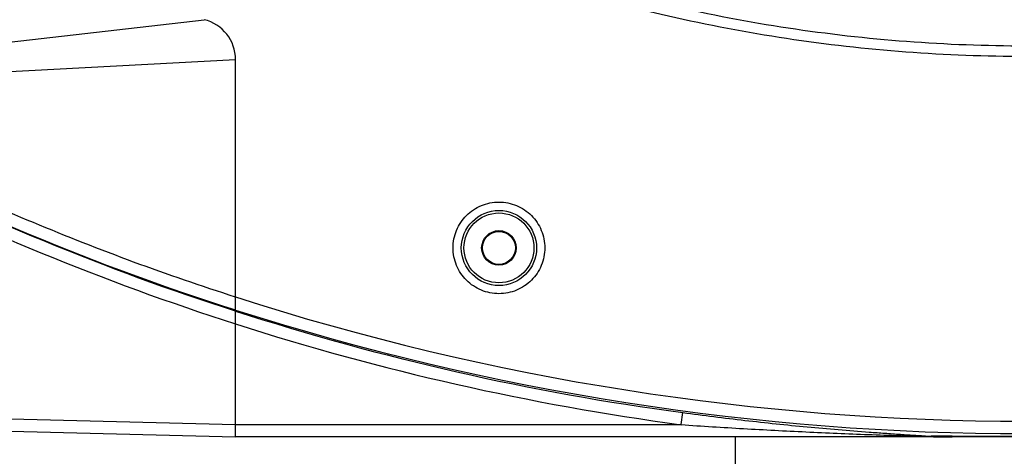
# Model space of a CAD drawing. Header units: millimetres. Extents: x 537 to 2248, y 801 to 1949.
# Tile 23 of 80: x 722 to 842, y 1348 to 1401. Entities that reach past the tile are written whole.
import ezdxf

# ---------------------------------------------------------------- set-up
doc = ezdxf.new("R2010")
doc.units = ezdxf.units.MM
doc.header["$LTSCALE"] = 16.335
doc.header["$PDMODE"] = 3
doc.header["$PDSIZE"] = 0.3125
doc.layers.get('0').update_dxf_attribs({"linetype": 'CONTINUOUS'})
doc.layers.get('Defpoints').update_dxf_attribs({"linetype": 'CONTINUOUS'})
doc.layers.add('02___PRT_ALL_AXES', color=7, linetype='CONTINUOUS')
doc.styles.get("Standard").update_dxf_attribs({"font": 'SimSun Regular.ttf', "width": 0.8})
doc.dimstyles.new('DIMSTYLE_1', dxfattribs={"dimtxt": 15, "dimasz": 10, "dimexe": 0.18, "dimexo": 0.0625, "dimgap": 0.09, "dimtad": 1, "dimdec": 1, "dimdsep": 46, "dimtxsty": 'Standard', "dimblk": 'CLOSED', "dimcen": 0.09, "dimadec": 0, "dimazin": 0, "dimtp": 0.01, "dimtm": 0.01, "dimtfac": 1, "dimtdec": 1, "dimtofl": 0, "dimtmove": 0, "dimatfit": 3, "dimldrblk": 'CLOSED', "dimfxl": 1, "dimtolj": 1, "dimarcsym": 0})

# ---------------------------------------------------------------- blocks, each defined once
blk = doc.blocks.new('_CLOSED')
at = {"color": 0, "linetype": 'ByBlock'}
for p, q in [((0, 0), (-1, 0.214)), ((-1, 0.214), (-1, -0.214)), ((-1, -0.214), (0, 0)), ((-1, 0), (0, 0))]:
    blk.add_line(p, q, dxfattribs=at)
blk = doc.blocks.new('*D32')
at = {"color": 0, "lineweight": -2, "transparency": 16777216}
for p, q in [((755.09, 1767.09), (568.93, 1767.09)), ((569.11, 1246.89), (569.11, 1757.09)), ((745.04, 1236.89), (568.93, 1236.89))]:
    blk.add_line(p, q, dxfattribs=at)
at = {"layer": 'Defpoints', "color": 0, "transparency": 16777216}
for p in [(569.11, 1767.09), (755.15, 1767.09), (745.1, 1236.89)]:
    blk.add_point(p, dxfattribs=at)
at = {"color": 0, "lineweight": -2, "transparency": 16777216, "xscale": 10, "yscale": 10, "zscale": 10}
for p, rotation in [((569.11, 1767.09), 90), ((569.11, 1236.89), 270)]:
    blk.add_blockref('_CLOSED', p, dxfattribs=dict(at, rotation=rotation))
at = {"color": 0, "transparency": 16777216, "insert": (559.77, 1501.99), "char_height": 15, "attachment_point": 5, "rotation": 90}
blk.add_mtext('\\A1;530.2mm [20.87in]', dxfattribs=at)
blk = doc.blocks.new('*D33')
at = {"color": 0, "lineweight": -2, "transparency": 16777216}
for p, q in [((710.6, 1616.09), (603.37, 1616.09)), ((603.55, 1606.09), (603.55, 1246.89)), ((745.04, 1236.89), (603.37, 1236.89))]:
    blk.add_line(p, q, dxfattribs=at)
at = {"layer": 'Defpoints', "color": 0, "transparency": 16777216}
for p in [(710.66, 1616.09), (603.55, 1236.89), (745.1, 1236.89)]:
    blk.add_point(p, dxfattribs=at)
at = {"color": 0, "lineweight": -2, "transparency": 16777216, "xscale": 10, "yscale": 10, "zscale": 10}
for p, rotation in [((603.55, 1616.09), 90), ((603.55, 1236.89), 270)]:
    blk.add_blockref('_CLOSED', p, dxfattribs=dict(at, rotation=rotation))
at = {"color": 0, "transparency": 16777216, "insert": (594.21, 1426.49), "char_height": 15, "attachment_point": 5, "rotation": 90}
blk.add_mtext('\\A1;379.2mm [14.93in]', dxfattribs=at)

msp = doc.modelspace()

# ---------------------------------------------------------------- linework, layer by layer
at = {"color": 7, "linetype": 'Continuous'}
for p, q in [((695.67, 1395.2), (744.86, 1400.85)), ((696.04, 1393.24), (748.66, 1396)), ((748.66, 1350.09), (748.66, 1396)), ((778.66, 1373.09), (778.56, 1373.09)), ((782.66, 1373.09), (782.76, 1373.09)), ((748.62, 1365.42), (748.66, 1365.41)), ((802.8, 1351.59), (803, 1353.06)), ((709.01, 1352.62), (748.66, 1351.59)), ((701.66, 1351.32), (748.66, 1350.09)), ((748.66, 1351.59), (802.8, 1351.59)), ((940.66, 1350.09), (748.66, 1350.09)), ((809.41, 1345.39), (809.41, 1350.09)), ((835.73, 1350.17), (833.16, 1350.17))]:
    msp.add_line(p, q, dxfattribs=at)
for centre, radius in [((780.66, 1373.08), 4.57), ((780.66, 1373.09), 4.25)]:
    msp.add_circle(centre, radius, dxfattribs=at)
at = {"color": 3, "linetype": 'Continuous'}
msp.add_circle((780.66, 1373.09), 2, dxfattribs=at)
at = {"color": 7, "linetype": 'Continuous'}
for centre, radius, start, end in [((743.66, 1396), 5, 0, 76.1135), ((841.15, 1655.75), 304.59, 242.3357, 252.3224), ((842.11, 1656.3), 305.53, 242.8663, 252.1824), ((842.05, 1656.14), 306.84, 242.8693, 252.2812), ((844.61, 1664.01), 312, 252.0895, 270.0091), ((844.61, 1664.15), 313.65, 252.1874, 270.0099), ((844.66, 1662.01), 311.75, 252.0654, 262.3204), ((844.64, 1662.1), 313.32, 252.1624, 262.3261)]:
    msp.add_arc(centre, radius, start, end, dxfattribs=at)
for points, knots in [([(844.66, 1397.64), (835.01, 1397.64), (815.68, 1399.1), (787.36, 1405.6), (760.34, 1416.27), (743.58, 1426.01), (735.62, 1431.48)], [0, 0, 0, 0, 0.250006, 0.500002, 0.749996, 1, 1, 1, 1]), ([(844.66, 1396.36), (834.95, 1396.36), (815.49, 1397.82), (786.98, 1404.37), (759.77, 1415.11), (742.9, 1424.92), (734.9, 1430.42)], [0, 0, 0, 0, 0.250006, 0.500002, 0.749996, 1, 1, 1, 1]), ([(748.66, 1367.11), (740.35, 1369.77), (728.04, 1374.31), (714.08, 1380.51), (707.69, 1383.6), (704.76, 1385.06), (703.3, 1385.8), (701.84, 1386.55), (700.87, 1387.05), (700.39, 1387.3)], [0, 0, 0, 0, 0.499932, 0.749955, 0.874975, 0.906231, 0.937487, 0.968743, 1, 1, 1, 1]), ([(775.09, 1373.1), (775.09, 1373.82), (775.38, 1375.28), (776.62, 1377.13), (778.47, 1378.37), (780.66, 1378.81), (782.85, 1378.37), (784.7, 1377.13), (785.94, 1375.28), (786.23, 1373.82), (786.23, 1373.1)], [0, 0, 0, 0, 0.125008, 0.249995, 0.374997, 0.499999, 0.625002, 0.750003, 0.874992, 1, 1, 1, 1]), ([(786.23, 1373.1), (786.23, 1372.37), (785.94, 1370.9), (784.7, 1369.05), (782.85, 1367.81), (780.66, 1367.38), (778.47, 1367.81), (776.62, 1369.05), (775.38, 1370.9), (775.09, 1372.37), (775.09, 1373.1)], [0, 0, 0, 0, 0.125008, 0.249995, 0.374997, 0.499999, 0.625002, 0.750003, 0.874992, 1, 1, 1, 1]), ([(803, 1353.06), (805.51, 1352.72), (810.54, 1352.09), (816.84, 1351.43), (821.88, 1350.98), (825.03, 1350.73), (827.54, 1350.55), (829.43, 1350.42), (831.3, 1350.29), (832.55, 1350.22), (833.16, 1350.17)], [0, 0, 0, 0, 0.250934, 0.501564, 0.626714, 0.751711, 0.814127, 0.876451, 0.93859, 1, 1, 1, 1]), ([(802.8, 1351.59), (805.32, 1351.42), (810.38, 1351.1), (816.69, 1350.77), (821.75, 1350.54), (825.54, 1350.39), (828.7, 1350.28), (831.22, 1350.2), (832.48, 1350.16), (833.11, 1350.13)], [0, 0, 0, 0, 0.250233, 0.500391, 0.625429, 0.75043, 0.875366, 0.937776, 1, 1, 1, 1]), ([(833.16, 1350.17), (833.38, 1350.15), (834.24, 1350.1), (835.09, 1350.09), (835.74, 1350.09)], [0, 0, 0, 0, 0.249335, 1, 1, 1, 1]), ([(844.66, 1350.16), (843.91, 1350.16), (840.94, 1350.16), (837.96, 1350.16), (835.73, 1350.17)], [0, 0, 0, 0, 0.251573, 1, 1, 1, 1])]:
    msp.add_open_spline(points, degree=3, knots=knots, dxfattribs=at)
for points in [[(833.11, 1350.13), (833.13, 1350.15), (833.14, 1350.16), (833.16, 1350.17)], [(833.11, 1350.13), (833.99, 1350.1), (834.86, 1350.09), (835.74, 1350.09)]]:
    msp.add_open_spline(points, degree=3, dxfattribs=at)
at = {"layer": '02___PRT_ALL_AXES', "color": 7, "linetype": 'Continuous'}
msp.add_circle((780.66, 1373.09), 2.1, dxfattribs=at)

# ---------------------------------------------------------------- dimensions: what is measured, and where the dimension line sits
at = {"color": 3}
for base, p1, p2, picture, middle in [((569.11, 1767.09), (745.1, 1236.89), (755.15, 1767.09), '*D32', (559.77, 1501.99)), ((603.55, 1236.89), (710.66, 1616.09), (745.1, 1236.89), '*D33', (594.21, 1426.49))]:
    dim = msp.add_linear_dim(base=base, p1=p1, p2=p2, angle=90, dimstyle='DIMSTYLE_1', override={"dimpost": 'mm'}, dxfattribs=at)
    dim.commit()
    dim.dimension.update_dxf_attribs({"geometry": picture, "text_midpoint": middle})

doc.saveas('drawing.dxf')
